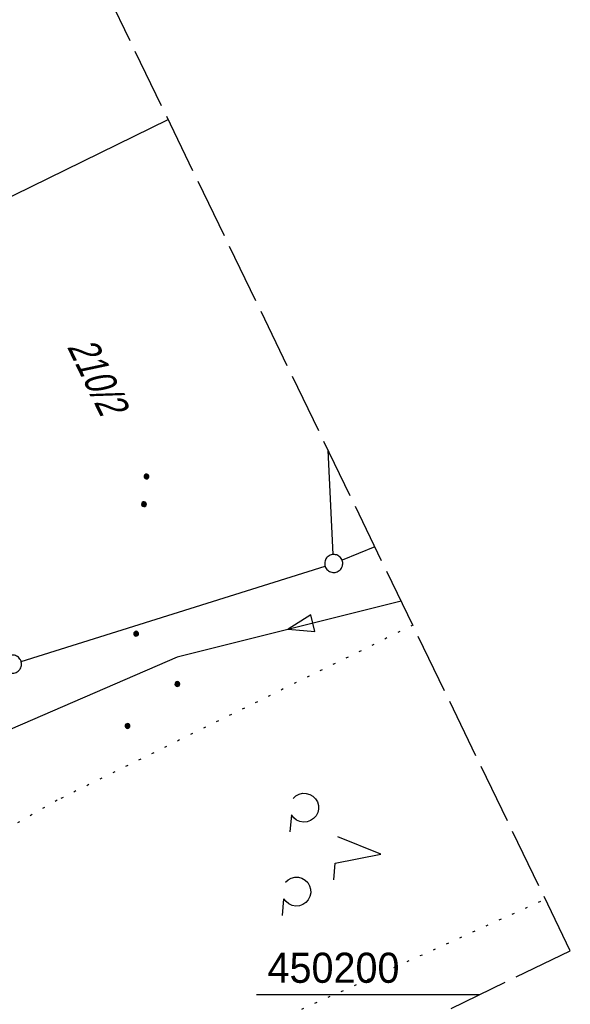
# Model space of a CAD drawing. Extents: x 508513 to 509174, y 450079 to 451036.
# Tile 16 of 51: x 509128 to 509174, y 450199 to 450281. Entities that reach past the tile are written whole.
import ezdxf

# ---------------------------------------------------------------- set-up
doc = ezdxf.new("R2010")
doc.units = 0
doc.header["$LTSCALE"] = 10
doc.header["$MEASUREMENT"] = 0
for name, pattern in [('LT00', [0]), ('LT14', [0.6, 0.5, -0.1]), ('PUNKTX2_STR', [0.6, 0.1, -0.5])]:
    doc.linetypes.add(name, pattern=pattern)
doc.layers.get('0').update_dxf_attribs({"linetype": 'LT00'})
doc.layers.add('-BLATT_122-RAND', color=7, linetype='LT14', plot=False)
for name, color, linetype in [('ABWASSERLTG', 24, 'LT00'), ('ABWASSERLTG_FLIEßPF', 26, 'Continuous'), ('DFK_FLUR_NR', 250, 'LT00'), ('DFK_GZPKT', 250, 'LT00'), ('DFK_KATASTER', 250, 'LT00'), ('DFK_NUTZUNG', 250, 'LT00'), ('DFK_NUTZUNGSGRENZE', 70, 'PUNKTX2_STR'), ('V122_RASTER', 250, 'LT00')]:
    doc.layers.add(name, color=color, linetype=linetype)
doc.styles.get("Standard").update_dxf_attribs({"font": 'ARIAL.TTF'})

# ---------------------------------------------------------------- blocks, each defined once
blk = doc.blocks.new('SYMB7010')
at = {"color": 0, "linetype": 'ByBlock'}
for points in [[(-0.031408, 0.499213), (-0.093728, 0.49134), (-0.15457, 0.475719), (-0.212975, 0.452595), (-0.268021, 0.422333), (-0.31884, 0.385411), (-0.36463, 0.342411), (-0.40467, 0.29401), (-0.438329, 0.240973), (-0.465074, 0.184136), (-0.484486, 0.124395), (-0.496256, 0.062692), (-0.5002, 0)], [(-0.5002, 0), (-0.496256, -0.062692), (-0.484486, -0.124395), (-0.465075, -0.184136), (-0.438329, -0.240973), (-0.404671, -0.29401), (-0.36463, -0.342411), (-0.31884, -0.385411), (-0.268021, -0.422333), (-0.212975, -0.452595), (-0.154571, -0.475719), (-0.093728, -0.49134), (-0.031408, -0.499213), (0.031408, -0.499213)], [(0.5002, 0), (0.496256, 0.062692), (0.484485, 0.124395), (0.465074, 0.184136), (0.438329, 0.240973), (0.40467, 0.29401), (0.36463, 0.342411), (0.31884, 0.385411), (0.268021, 0.422333), (0.212975, 0.452595), (0.15457, 0.475719), (0.093728, 0.49134), (0.031408, 0.499213), (-0.031408, 0.499213)], [(0.031408, -0.499213), (0.093728, -0.491341), (0.15457, -0.475719), (0.212975, -0.452595), (0.268021, -0.422333), (0.31884, -0.385411), (0.36463, -0.342411), (0.404671, -0.294011), (0.438329, -0.240974), (0.465075, -0.184136), (0.484486, -0.124395), (0.496256, -0.062692), (0.500201, 0)]]:
    blk.add_lwpolyline(points, dxfattribs=at)
blk = doc.blocks.new('SYMB7112')
at = {"color": 0, "linetype": 'ByBlock'}
for p, q in [((-0.13, 0.012919), (-0.13, -0.012919)), ((-0.125, -0.017105), (-0.125, 0.017105)), ((-0.12, 0.019164), (-0.12, -0.019164)), ((-0.115, -0.019796), (-0.115, 0.019796)), ((-0.11, 0.019164), (-0.11, -0.019164)), ((-0.105, -0.017105), (-0.105, 0.017105)), ((-0.1, 0.012919), (-0.1, -0.012919)), ((-0.095, -0.000126), (-0.095, 0.000146)), ((0.1, 0.012919), (0.1, -0.012919)), ((0.105, -0.017105), (0.105, 0.017105)), ((0.11, 0.019164), (0.11, -0.019164)), ((0.115, -0.019796), (0.115, 0.019796)), ((0.12, 0.019164), (0.12, -0.019164)), ((0.125, -0.017105), (0.125, 0.017105)), ((0.13, 0.012919), (0.13, -0.012919)), ((0.135, -0.000126), (0.135, 0.000146))]:
    blk.add_line(p, q, dxfattribs=at)
for points in [[(-0.095, 0), (-0.096981, 0.008678), (-0.10253, 0.015637), (-0.11055, 0.019499), (-0.11945, 0.019499), (-0.12747, 0.015637), (-0.133019, 0.008678), (-0.135, 0)], [(-0.135, 0), (-0.133019, -0.008678), (-0.12747, -0.015637), (-0.11945, -0.019499), (-0.11055, -0.019499), (-0.10253, -0.015637), (-0.096981, -0.008678), (-0.095, 0)], [(0.135, 0), (0.133019, 0.008678), (0.12747, 0.015637), (0.11945, 0.019499), (0.11055, 0.019499), (0.10253, 0.015637), (0.096981, 0.008678), (0.095, 0)], [(0.095, 0), (0.096981, -0.008678), (0.10253, -0.015637), (0.11055, -0.019499), (0.11945, -0.019499), (0.12747, -0.015637), (0.133019, -0.008678), (0.135, 0)]]:
    blk.add_lwpolyline(points, dxfattribs=at)
blk = doc.blocks.new('SYMB7201')
at = {"color": 0, "linetype": 'ByBlock'}
for p, q in [((0, 0.385), (-0.11, 0.015)), ((-0.255, -0.385), (-0.115, -0.385)), ((0.445, -0.385), (0.585, -0.385))]:
    blk.add_line(p, q, dxfattribs=at)
for points in [[(0.25, 0.015), (0.11, 0.015), (0, 0.385)], [(-0.393816, -0.383308), (-0.416239, -0.362945), (-0.432849, -0.337617), (-0.442589, -0.308936), (-0.444836, -0.27873), (-0.439449, -0.248923), (-0.426769, -0.221415), (-0.407606, -0.197958), (-0.38318, -0.180047), (-0.355047, -0.168823), (-0.325, -0.165), (-0.294953, -0.168823), (-0.26682, -0.180047), (-0.242394, -0.197959), (-0.223231, -0.221415), (-0.210551, -0.248923), (-0.205164, -0.27873), (-0.207411, -0.308936), (-0.21715, -0.337617), (-0.233761, -0.362945), (-0.256184, -0.383308)], [(0.306185, -0.383308), (0.283761, -0.362945), (0.267151, -0.337617), (0.257411, -0.308936), (0.255164, -0.27873), (0.260552, -0.248923), (0.273231, -0.221415), (0.292394, -0.197958), (0.31682, -0.180047), (0.344953, -0.168823), (0.375, -0.165), (0.405047, -0.168823), (0.43318, -0.180047), (0.457606, -0.197959), (0.476769, -0.221415), (0.489449, -0.248923), (0.494836, -0.27873), (0.492589, -0.308936), (0.48285, -0.337617), (0.466239, -0.362945), (0.443816, -0.383308)]]:
    blk.add_lwpolyline(points, dxfattribs=at)
blk = doc.blocks.new('Ackerland3')
at = {"layer": 'DFK_NUTZUNG', "color": 0, "linetype": 'ByBlock'}
for p, q in [((-0.15, 2.662), (-0.15, 2.403)), ((-0.1, 2.362), (-0.1, 2.704)), ((-0.05, 2.724), (-0.05, 2.341)), ((0, 2.335), (0, 2.731)), ((0.05, 2.724), (0.05, 2.341)), ((0.1, 2.362), (0.1, 2.704)), ((0.15, 2.662), (0.15, 2.403)), ((0.2, 2.531), (0.2, 2.534)), ((-4, -1.137), (-4, -1.395)), ((-3.95, -1.437), (-3.95, -1.095)), ((-3.9, -1.075), (-3.9, -1.458)), ((-3.85, -1.464), (-3.85, -1.068)), ((-3.8, -1.075), (-3.8, -1.458)), ((-3.75, -1.437), (-3.75, -1.095)), ((-3.7, -1.137), (-3.7, -1.395)), ((-3.65, -1.268), (-3.65, -1.265)), ((3.7, -1.137), (3.7, -1.395)), ((3.75, -1.437), (3.75, -1.095)), ((3.8, -1.075), (3.8, -1.458)), ((3.85, -1.464), (3.85, -1.068)), ((3.9, -1.075), (3.9, -1.458)), ((3.95, -1.437), (3.95, -1.095)), ((4, -1.137), (4, -1.395)), ((4.05, -1.268), (4.05, -1.265))]:
    blk.add_line(p, q, dxfattribs=at)
for points in [[(0.2, 2.533), (0.18, 2.619), (0.125, 2.689), (0.045, 2.728), (-0.044, 2.728), (-0.125, 2.689), (-0.18, 2.619), (-0.2, 2.533), (-0.18, 2.446), (-0.125, 2.376), (-0.044, 2.338), (0.045, 2.338), (0.125, 2.376), (0.18, 2.446), (0.2, 2.533)], [(-3.65, -1.266), (-3.67, -1.18), (-3.725, -1.11), (-3.805, -1.071), (-3.894, -1.071), (-3.975, -1.11), (-4.03, -1.18), (-4.05, -1.266)], [(-4.05, -1.266), (-4.03, -1.353), (-3.975, -1.423), (-3.894, -1.461), (-3.805, -1.461), (-3.725, -1.423), (-3.67, -1.353), (-3.65, -1.266)], [(4.05, -1.266), (4.03, -1.18), (3.975, -1.11), (3.895, -1.071), (3.806, -1.071), (3.725, -1.11), (3.67, -1.18), (3.65, -1.266)], [(3.65, -1.266), (3.67, -1.353), (3.725, -1.423), (3.806, -1.461), (3.895, -1.461), (3.975, -1.423), (4.03, -1.353), (4.05, -1.266)]]:
    blk.add_lwpolyline(points, dxfattribs=at)
blk = doc.blocks.new('ABWASSER-FLIEßPF')
at = {"layer": 'ABWASSERLTG_FLIEßPF'}
for p, q in [((0, 0), (-2.109, 0.703)), ((-2.109, 0.703), (-2.109, -0.703)), ((-2.109, -0.703), (0, 0))]:
    blk.add_line(p, q, dxfattribs=at)

msp = doc.modelspace()

# ---------------------------------------------------------------- linework, layer by layer
at = {"layer": '-BLATT_122-RAND'}
msp.add_lwpolyline([(508512.696, 450911.306), (508915.59, 450078.659), (509173.936, 450203.665), (508771.042, 451036.312), (508512.696, 450911.306)], dxfattribs=at)
at = {"layer": 'ABWASSERLTG', "flags": 128}
msp.add_lwpolyline([(509159.877, 450232.719), (509141.255, 450228.056), (509080.722, 450201.865), (509056.435, 450204.832)], dxfattribs=at)
at = {"layer": 'DFK_KATASTER'}
for p, q in [((509112.824, 450259.17), (509140.511, 450272.742)), ((509154.234, 450236.588), (509153.807, 450245.264)), ((509157.696, 450237.227), (509154.966, 450236.12)), ((509128.296, 450227.703), (509153.555, 450235.615))]:
    msp.add_line(p, q, dxfattribs=at)
at = {"layer": 'DFK_NUTZUNGSGRENZE', "ltscale": 0.2}
for p, q in [((509160.848, 450230.712), (509131.29, 450216.169)), ((509131.29, 450216.169), (509095.56, 450195.719)), ((509145.06, 450195.84), (509171.859, 450207.956))]:
    msp.add_line(p, q, dxfattribs=at)
at = {"layer": 'V122_RASTER'}
msp.add_line((509166.361, 450200), (509147.861, 450200), dxfattribs=at)

# ---------------------------------------------------------------- block references
at = {"layer": 'ABWASSERLTG_FLIEßPF', "rotation": 194.0584969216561}
msp.add_blockref('ABWASSER-FLIEßPF', (509150.499, 450230.371), dxfattribs=at)
at = {"layer": 'DFK_GZPKT', "xscale": 1.500000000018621, "yscale": 1.5, "zscale": 1.5, "rotation": 264.7377099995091}
for p in [(509154.271, 450235.84), (509127.58, 450227.479)]:
    msp.add_blockref('SYMB7010', p, dxfattribs=at)
at = {"layer": 'DFK_NUTZUNG', "xscale": 10.00000000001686, "yscale": 10, "zscale": 10, "rotation": 264.7377100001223}
for name, p in [('SYMB7112', (509138.61, 450241.919)), ('SYMB7201', (509154.353, 450212.053))]:
    msp.add_blockref(name, p, dxfattribs=at)
at = {"layer": 'DFK_NUTZUNG', "rotation": 264.7376999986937}
msp.add_blockref('Ackerland3', (509138.756, 450226.057), dxfattribs=at)

# ---------------------------------------------------------------- texts
at = {"layer": 'DFK_FLUR_NR', "oblique": 13.754, "width": 0.75}
msp.add_text('210/2', height=2.5, rotation=295.821, dxfattribs=at).set_placement((509132.082, 450253.858))
at = {"layer": 'V122_RASTER', "width": 0.941}
msp.add_text(' 450200', height=2.5, rotation=0.00042, dxfattribs=at).set_placement((509147.861, 450200.999))

doc.saveas('drawing.dxf')
